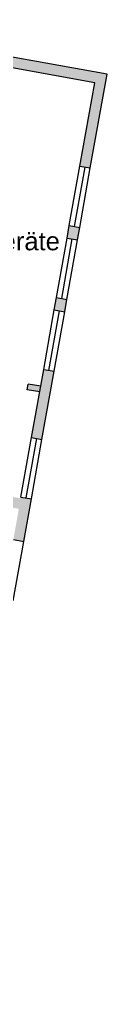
# Model space of a CAD drawing. Header units: inches. Extents: x -85 to 313, y 33 to 297.
# Tile 6 of 14: x -2 to 0, y 96 to 118. Entities that reach past the tile are written whole.
import ezdxf

# ---------------------------------------------------------------- set-up
doc = ezdxf.new("R2010")
doc.units = ezdxf.units.IN
doc.header["$MEASUREMENT"] = 0
doc.layers.add('1_Grundrisse', color=10, linetype='Continuous', lineweight=25)
doc.layers.add('1_Raumbezeichnung', color=7, linetype='Continuous', true_color=0x000000)
doc.layers.add('1_Schraffuren', color=7, linetype='Continuous')
doc.layers.add('2_Fenster', color=80, linetype='Continuous')
doc.styles.add('ARIAL', font='arial.ttf')

msp = doc.modelspace()

# ---------------------------------------------------------------- hatches: boundary and pattern name
at = {"layer": '1_Schraffuren'}
h = msp.add_hatch(color=256, dxfattribs=at)
h.dxf.hatch_style = 1
h.paths.add_polyline_path([(-7.912, 111.343), (-8.148, 111.385), (-8.423, 109.844), (-8.187, 109.801)])
h.paths.add_polyline_path([(-7.622, 112.97), (-7.859, 113.012), (-7.909, 112.73), (-7.672, 112.688)])
h.paths.add_polyline_path([(-7.333, 114.596), (-7.569, 114.638), (-7.619, 114.357), (-7.383, 114.315)])
h.paths.add_polyline_path([(-6.757, 117.83), (-0.32, 116.683), (-0.656, 114.795), (-0.42, 114.753), (-0.042, 116.877), (-6.951, 118.108), (-7.329, 115.984), (-7.093, 115.942)])
h.paths.add_polyline_path([(-0.66, 113.408), (-0.896, 113.45), (-0.946, 113.168), (-0.71, 113.126)])
h.paths.add_polyline_path([(-0.949, 111.781), (-1.186, 111.823), (-1.236, 111.542), (-0.999, 111.5)])
h.paths.add_polyline_path([(-1.239, 110.154), (-1.475, 110.196), (-1.75, 108.655), (-1.514, 108.613)])
h.paths.add_polyline_path([(-1.543, 109.814), (-1.824, 109.864), (-1.847, 109.737), (-1.566, 109.687)])
h.paths.add_polyline_path([(-6.522, 110.701), (-6.545, 110.574), (-2.999, 109.942), (-2.977, 110.069)])
h.paths.add_polyline_path([(-3.388, 117.23), (-3.624, 117.272), (-4.848, 110.402), (-4.611, 110.36)])
h.paths.add_polyline_path([(-7.675, 110.906), (-7.98, 110.96), (-8.003, 110.833), (-7.698, 110.779)])
h = msp.add_hatch(color=256, dxfattribs=at)
h.dxf.hatch_style = 1
h.paths.add_polyline_path([(-8.241, 96.073), (-8.491, 96.073), (-8.491, 95.833), (-8.241, 95.833)])
h.paths.add_polyline_path([(-3.663, 96.548), (-3.899, 96.59), (-3.991, 96.073), (-7.276, 96.073), (-7.276, 95.833), (-3.79, 95.833)])
h.paths.add_polyline_path([(-6.648, 96.457), (-6.884, 96.499), (-6.96, 96.073), (-6.716, 96.073)], flags=17)
h.paths.add_polyline_path([(-6.233, 98.79), (-6.469, 98.832), (-6.748, 97.262), (-6.512, 97.22)])
h.paths.add_polyline_path([(-6.266, 98.6), (-6.289, 98.473), (-3.647, 98.002), (-3.625, 98.129)])
h.paths.add_polyline_path([(-3.366, 98.213), (-3.602, 98.255), (-3.659, 97.936), (-3.423, 97.894)])
h.paths.add_polyline_path([(-2.907, 100.792), (-3.143, 100.834), (-3.363, 99.601), (-3.126, 99.559)])
h.paths.add_polyline_path([(-2.454, 103.335), (-2.69, 103.377), (-2.903, 102.179), (-2.667, 102.137)])
h.paths.add_polyline_path([(-2.798, 102.77), (-3.079, 102.82), (-3.101, 102.693), (-2.821, 102.643)])
h.paths.add_polyline_path([(-8.93, 103.862), (-9.235, 103.917), (-9.257, 103.79), (-8.952, 103.735)])
h.paths.add_polyline_path([(-9.127, 104.524), (-9.363, 104.566), (-9.576, 103.368), (-9.34, 103.326)])
h.paths.add_polyline_path([(-5.119, 107.592), (-5.356, 107.634), (-6.117, 103.361), (-5.88, 103.319)])
h.paths.add_polyline_path([(-8.426, 108.456), (-8.663, 108.498), (-8.834, 107.538), (-8.597, 107.496)])
h.paths.add_polyline_path([(-8.837, 106.15), (-9.073, 106.193), (-9.123, 105.911), (-8.887, 105.869)])
h.paths.add_polyline_path([(-1.753, 107.267), (-1.99, 107.31), (-2.161, 106.349), (-1.924, 106.307)])
h.paths.add_polyline_path([(-2.164, 104.962), (-2.4, 105.004), (-2.45, 104.723), (-2.214, 104.681)])
h.paths.add_polyline_path([(-3.079, 102.82), (-7.777, 103.657), (-7.799, 103.53), (-3.101, 102.693)])
h.paths.add_polyline_path([(-2.169, 107.31), (-2.211, 107.074), (-2.037, 107.043), (-1.995, 107.279)])
h.paths.add_polyline_path([(-7.319, 100.759), (-7.277, 100.995), (-9.679, 101.423), (-9.58, 101.98), (-9.816, 102.022), (-9.957, 101.229)])

# ---------------------------------------------------------------- linework, layer by layer
at = {"layer": '1_Grundrisse', "color": 7}
for p, q in [((-0.042, 116.877), (-6.951, 118.108)), ((-0.32, 116.683), (-6.757, 117.83)), ((-0.42, 114.753), (-0.042, 116.877)), ((-0.656, 114.795), (-0.32, 116.683)), ((-0.656, 114.795), (-0.42, 114.753)), ((-0.946, 113.168), (-0.896, 113.45)), ((-0.896, 113.45), (-0.66, 113.408)), ((-0.71, 113.126), (-0.66, 113.408)), ((-0.946, 113.168), (-0.71, 113.126)), ((-1.236, 111.542), (-1.186, 111.823)), ((-1.186, 111.823), (-0.949, 111.781)), ((-0.999, 111.5), (-0.949, 111.781)), ((-1.236, 111.542), (-0.999, 111.5)), ((-1.75, 108.655), (-1.475, 110.196)), ((-1.514, 108.613), (-1.239, 110.154)), ((-1.475, 110.196), (-1.239, 110.154)), ((-1.847, 109.737), (-1.824, 109.864)), ((-1.543, 109.814), (-1.824, 109.864)), ((-1.566, 109.687), (-1.847, 109.737)), ((-1.75, 108.655), (-1.514, 108.613)), ((-1.99, 107.31), (-1.753, 107.267)), ((-1.924, 106.307), (-1.753, 107.267)), ((-2.161, 106.349), (-1.924, 106.307))]:
    msp.add_line(p, q, dxfattribs=at)
at = {"layer": '2_Fenster', "color": 7}
for p, q in [((-0.896, 113.45), (-0.656, 114.795)), ((-0.778, 113.429), (-0.538, 114.774)), ((-0.66, 113.408), (-0.42, 114.753)), ((-1.186, 111.823), (-0.946, 113.168)), ((-1.067, 111.802), (-0.828, 113.147)), ((-0.949, 111.781), (-0.71, 113.126)), ((-1.475, 110.196), (-1.236, 111.542)), ((-1.357, 110.175), (-1.118, 111.521)), ((-1.239, 110.154), (-0.999, 111.5)), ((-1.99, 107.31), (-1.75, 108.655)), ((-1.871, 107.288), (-1.632, 108.634)), ((-1.753, 107.267), (-1.514, 108.613)), ((-2.164, 104.962), (-1.924, 106.307))]:
    msp.add_line(p, q, dxfattribs=at)

# ---------------------------------------------------------------- texts
at = {"layer": '1_Raumbezeichnung', "color": 7, "linetype": 'Continuous', "style": 'ARIAL'}
msp.add_text('Spielgeräte', height=0.41383, dxfattribs=at).set_placement((-4.033, 112.891))

doc.saveas('drawing.dxf')
